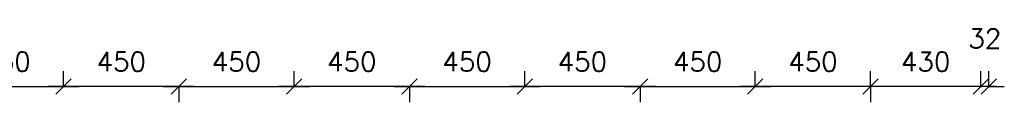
# Model space of a CAD drawing. Extents: x -161991 to 132574, y -998 to 324384.
# Tile 25 of 50: x 37883 to 41727, y 72710 to 73007. Entities that reach past the tile are written whole.
import ezdxf

# ---------------------------------------------------------------- set-up
doc = ezdxf.new("R2010")
doc.units = 0
doc.header["$LTSCALE"] = 50
doc.header["$MEASUREMENT"] = 0
doc.header["$PDSIZE"] = -1
doc.layers.get('0').update_dxf_attribs({"linetype": 'CONTINUOUS'})
doc.layers.get('DEFPOINTS').update_dxf_attribs({"linetype": 'CONTINUOUS'})
doc.layers.add('A--M$1A-_F123-', color=1, linetype='CONTINUOUS')
doc.styles.add('ALFA-0_25', font='ROMANS')
doc.dimstyles.new('STANDARD$0', dxfattribs={"dimscale": 50, "dimtxt": 2.5, "dimasz": 2, "dimexe": 2, "dimexo": 0, "dimgap": 2, "dimtad": 1, "dimdec": 0, "dimzin": 0, "dimdsep": 46, "dimtxsty": 'ALFA-0_25', "dimblk1": 'OBLIQUE', "dimblk2": 'OBLIQUE', "dimsah": 1, "dimcen": -3, "dimdle": 2, "dimclrd": 1, "dimclre": 1, "dimclrt": 2, "dimadec": 0, "dimazin": 0, "dimtfac": 0.666667, "dimtofl": 0, "dimtmove": 2, "dimatfit": 3, "dimldrblk": 'OBLIQUE', "dimfxl": 0, "dimtvp": 0.833333, "dimtolj": 1, "dimtzin": 0, "dimarcsym": 0})

# ---------------------------------------------------------------- blocks, each defined once
blk = doc.blocks.new('_OBLIQUE')
at = {"color": 0, "linetype": 'ByBlock'}
blk.add_line((-0.5, -0.5), (0.5, 0.5), dxfattribs=at)
blk = doc.blocks.new('*D555')
at = {"layer": 'A--M$1A-_F123-', "color": 1, "lineweight": -2}
for p, q in [((41634.8, 72767.5), (41634.8, 72830.3)), ((41666.8, 72767.5), (41666.8, 72830.3)), ((41634.8, 72770.3), (41574.8, 72770.3)), ((41666.8, 72770.3), (41726.8, 72770.3))]:
    blk.add_line(p, q, dxfattribs=at)
at = {"layer": 'DEFPOINTS', "color": 0}
for p in [(41634.8, 72767.5), (41666.8, 72770.3), (41666.8, 72767.5)]:
    blk.add_point(p, dxfattribs=at)
at = {"layer": 'A--M$1A-_F123-', "color": 1, "lineweight": -2, "xscale": 60, "yscale": 60, "zscale": 60}
blk.add_blockref('_OBLIQUE', (41634.8, 72770.3), dxfattribs=at)
at = {"layer": 'A--M$1A-_F123-', "color": 1, "lineweight": -2, "xscale": 60, "yscale": 60, "zscale": 60, "rotation": 180}
blk.add_blockref('_OBLIQUE', (41666.8, 72770.3), dxfattribs=at)
at = {"layer": 'A--M$1A-_F123-', "color": 2, "insert": (41650.8, 72957.8), "char_height": 75, "attachment_point": 5, "style": 'ALFA-0_25'}
blk.add_mtext('\\A1;32', dxfattribs=at)
blk = doc.blocks.new('*D556')
at = {"layer": 'A--M$1A-_F123-', "color": 1, "lineweight": -2}
for p, q in [((41204.8, 72770.3), (41204.8, 72830.3)), ((41634.8, 72770.2), (41634.8, 72830.3)), ((41694.8, 72770.3), (41144.8, 72770.3))]:
    blk.add_line(p, q, dxfattribs=at)
at = {"layer": 'DEFPOINTS', "color": 0}
for p in [(41204.8, 72770.3), (41204.8, 72770.3), (41634.8, 72770.2)]:
    blk.add_point(p, dxfattribs=at)
at = {"layer": 'A--M$1A-_F123-', "color": 1, "lineweight": -2, "xscale": 60, "yscale": 60, "zscale": 60, "rotation": 180}
blk.add_blockref('_OBLIQUE', (41204.8, 72770.3), dxfattribs=at)
at = {"layer": 'A--M$1A-_F123-', "color": 1, "lineweight": -2, "xscale": 60, "yscale": 60, "zscale": 60}
blk.add_blockref('_OBLIQUE', (41634.8, 72770.3), dxfattribs=at)
at = {"layer": 'A--M$1A-_F123-', "color": 2, "insert": (41419.8, 72867.8), "char_height": 75, "attachment_point": 5, "style": 'ALFA-0_25'}
blk.add_mtext('\\A1;430', dxfattribs=at)
blk = doc.blocks.new('*D557')
at = {"layer": 'A--M$1A-_F123-', "color": 1, "lineweight": -2}
for p, q in [((40754.8, 72770.3), (40754.8, 72830.3)), ((41264.8, 72770.3), (40694.8, 72770.3)), ((41204.8, 72770.4), (41204.8, 72710.3))]:
    blk.add_line(p, q, dxfattribs=at)
at = {"layer": 'DEFPOINTS', "color": 0}
for p in [(40754.8, 72770.3), (40754.8, 72770.3), (41204.8, 72770.4)]:
    blk.add_point(p, dxfattribs=at)
at = {"layer": 'A--M$1A-_F123-', "color": 1, "lineweight": -2, "xscale": 60, "yscale": 60, "zscale": 60, "rotation": 180}
blk.add_blockref('_OBLIQUE', (40754.8, 72770.3), dxfattribs=at)
at = {"layer": 'A--M$1A-_F123-', "color": 1, "lineweight": -2, "xscale": 60, "yscale": 60, "zscale": 60}
blk.add_blockref('_OBLIQUE', (41204.8, 72770.3), dxfattribs=at)
at = {"layer": 'A--M$1A-_F123-', "color": 2, "insert": (40979.8, 72867.8), "char_height": 75, "attachment_point": 5, "style": 'ALFA-0_25'}
blk.add_mtext('\\A1;450', dxfattribs=at)
blk = doc.blocks.new('*D558')
at = {"layer": 'A--M$1A-_F123-', "color": 1, "lineweight": -2}
for p, q in [((40754.8, 72770.3), (40754.8, 72830.3)), ((40244.8, 72770.3), (40814.8, 72770.3)), ((40304.8, 72770.4), (40304.8, 72710.3))]:
    blk.add_line(p, q, dxfattribs=at)
at = {"layer": 'DEFPOINTS', "color": 0}
for p in [(40304.8, 72770.4), (40754.8, 72770.3), (40754.8, 72770.3)]:
    blk.add_point(p, dxfattribs=at)
at = {"layer": 'A--M$1A-_F123-', "color": 1, "lineweight": -2, "xscale": 60, "yscale": 60, "zscale": 60, "rotation": 180}
blk.add_blockref('_OBLIQUE', (40304.8, 72770.3), dxfattribs=at)
at = {"layer": 'A--M$1A-_F123-', "color": 1, "lineweight": -2, "xscale": 60, "yscale": 60, "zscale": 60}
blk.add_blockref('_OBLIQUE', (40754.8, 72770.3), dxfattribs=at)
at = {"layer": 'A--M$1A-_F123-', "color": 2, "insert": (40529.8, 72867.8), "char_height": 75, "attachment_point": 5, "style": 'ALFA-0_25'}
blk.add_mtext('\\A1;450', dxfattribs=at)
blk = doc.blocks.new('*D559')
at = {"layer": 'A--M$1A-_F123-', "color": 1, "lineweight": -2}
for p, q in [((39854.8, 72770.3), (39854.8, 72830.3)), ((39344.8, 72770.3), (39914.8, 72770.3)), ((39404.8, 72770.4), (39404.8, 72710.3))]:
    blk.add_line(p, q, dxfattribs=at)
at = {"layer": 'DEFPOINTS', "color": 0}
for p in [(39404.8, 72770.4), (39854.8, 72770.3), (39854.8, 72770.3)]:
    blk.add_point(p, dxfattribs=at)
at = {"layer": 'A--M$1A-_F123-', "color": 1, "lineweight": -2, "xscale": 60, "yscale": 60, "zscale": 60, "rotation": 180}
blk.add_blockref('_OBLIQUE', (39404.8, 72770.3), dxfattribs=at)
at = {"layer": 'A--M$1A-_F123-', "color": 1, "lineweight": -2, "xscale": 60, "yscale": 60, "zscale": 60}
blk.add_blockref('_OBLIQUE', (39854.8, 72770.3), dxfattribs=at)
at = {"layer": 'A--M$1A-_F123-', "color": 2, "insert": (39629.8, 72867.8), "char_height": 75, "attachment_point": 5, "style": 'ALFA-0_25'}
blk.add_mtext('\\A1;450', dxfattribs=at)
blk = doc.blocks.new('*D560')
at = {"layer": 'A--M$1A-_F123-', "color": 1, "lineweight": -2}
for p, q in [((39854.8, 72770.3), (39854.8, 72830.3)), ((40364.8, 72770.3), (39794.8, 72770.3)), ((40304.8, 72770.4), (40304.8, 72710.3))]:
    blk.add_line(p, q, dxfattribs=at)
at = {"layer": 'DEFPOINTS', "color": 0}
for p in [(39854.8, 72770.3), (39854.8, 72770.3), (40304.8, 72770.4)]:
    blk.add_point(p, dxfattribs=at)
at = {"layer": 'A--M$1A-_F123-', "color": 1, "lineweight": -2, "xscale": 60, "yscale": 60, "zscale": 60, "rotation": 180}
blk.add_blockref('_OBLIQUE', (39854.8, 72770.3), dxfattribs=at)
at = {"layer": 'A--M$1A-_F123-', "color": 1, "lineweight": -2, "xscale": 60, "yscale": 60, "zscale": 60}
blk.add_blockref('_OBLIQUE', (40304.8, 72770.3), dxfattribs=at)
at = {"layer": 'A--M$1A-_F123-', "color": 2, "insert": (40079.8, 72867.8), "char_height": 75, "attachment_point": 5, "style": 'ALFA-0_25'}
blk.add_mtext('\\A1;450', dxfattribs=at)
blk = doc.blocks.new('*D561')
at = {"layer": 'A--M$1A-_F123-', "color": 1, "lineweight": -2}
for p, q in [((38054.8, 72770.3), (38054.8, 72830.3)), ((37544.8, 72770.3), (38114.8, 72770.3)), ((37604.8, 72770.4), (37604.8, 72710.3))]:
    blk.add_line(p, q, dxfattribs=at)
at = {"layer": 'DEFPOINTS', "color": 0}
for p in [(37604.8, 72770.4), (38054.8, 72770.3), (38054.8, 72770.3)]:
    blk.add_point(p, dxfattribs=at)
at = {"layer": 'A--M$1A-_F123-', "color": 1, "lineweight": -2, "xscale": 60, "yscale": 60, "zscale": 60, "rotation": 180}
blk.add_blockref('_OBLIQUE', (37604.8, 72770.3), dxfattribs=at)
at = {"layer": 'A--M$1A-_F123-', "color": 1, "lineweight": -2, "xscale": 60, "yscale": 60, "zscale": 60}
blk.add_blockref('_OBLIQUE', (38054.8, 72770.3), dxfattribs=at)
at = {"layer": 'A--M$1A-_F123-', "color": 2, "insert": (37829.8, 72867.8), "char_height": 75, "attachment_point": 5, "style": 'ALFA-0_25'}
blk.add_mtext('\\A1;450', dxfattribs=at)
blk = doc.blocks.new('*D562')
at = {"layer": 'A--M$1A-_F123-', "color": 1, "lineweight": -2}
for p, q in [((38054.8, 72770.3), (38054.8, 72830.3)), ((38564.8, 72770.3), (37994.8, 72770.3)), ((38504.8, 72770.4), (38504.8, 72710.3))]:
    blk.add_line(p, q, dxfattribs=at)
at = {"layer": 'DEFPOINTS', "color": 0}
for p in [(38054.8, 72770.3), (38054.8, 72770.3), (38504.8, 72770.4)]:
    blk.add_point(p, dxfattribs=at)
at = {"layer": 'A--M$1A-_F123-', "color": 1, "lineweight": -2, "xscale": 60, "yscale": 60, "zscale": 60, "rotation": 180}
blk.add_blockref('_OBLIQUE', (38054.8, 72770.3), dxfattribs=at)
at = {"layer": 'A--M$1A-_F123-', "color": 1, "lineweight": -2, "xscale": 60, "yscale": 60, "zscale": 60}
blk.add_blockref('_OBLIQUE', (38504.8, 72770.3), dxfattribs=at)
at = {"layer": 'A--M$1A-_F123-', "color": 2, "insert": (38279.8, 72867.8), "char_height": 75, "attachment_point": 5, "style": 'ALFA-0_25'}
blk.add_mtext('\\A1;450', dxfattribs=at)
blk = doc.blocks.new('*D563')
at = {"layer": 'A--M$1A-_F123-', "color": 1, "lineweight": -2}
for p, q in [((38954.8, 72770.3), (38954.8, 72830.3)), ((39464.8, 72770.3), (38894.8, 72770.3)), ((39404.8, 72770.4), (39404.8, 72710.3))]:
    blk.add_line(p, q, dxfattribs=at)
at = {"layer": 'DEFPOINTS', "color": 0}
for p in [(38954.8, 72770.3), (38954.8, 72770.3), (39404.8, 72770.4)]:
    blk.add_point(p, dxfattribs=at)
at = {"layer": 'A--M$1A-_F123-', "color": 1, "lineweight": -2, "xscale": 60, "yscale": 60, "zscale": 60, "rotation": 180}
blk.add_blockref('_OBLIQUE', (38954.8, 72770.3), dxfattribs=at)
at = {"layer": 'A--M$1A-_F123-', "color": 1, "lineweight": -2, "xscale": 60, "yscale": 60, "zscale": 60}
blk.add_blockref('_OBLIQUE', (39404.8, 72770.3), dxfattribs=at)
at = {"layer": 'A--M$1A-_F123-', "color": 2, "insert": (39179.8, 72867.8), "char_height": 75, "attachment_point": 5, "style": 'ALFA-0_25'}
blk.add_mtext('\\A1;450', dxfattribs=at)
blk = doc.blocks.new('*D564')
at = {"layer": 'A--M$1A-_F123-', "color": 1, "lineweight": -2}
for p, q in [((38954.8, 72770.3), (38954.8, 72830.3)), ((38444.8, 72770.3), (39014.8, 72770.3)), ((38504.8, 72770.4), (38504.8, 72710.3))]:
    blk.add_line(p, q, dxfattribs=at)
at = {"layer": 'DEFPOINTS', "color": 0}
for p in [(38504.8, 72770.4), (38954.8, 72770.3), (38954.8, 72770.3)]:
    blk.add_point(p, dxfattribs=at)
at = {"layer": 'A--M$1A-_F123-', "color": 1, "lineweight": -2, "xscale": 60, "yscale": 60, "zscale": 60, "rotation": 180}
blk.add_blockref('_OBLIQUE', (38504.8, 72770.3), dxfattribs=at)
at = {"layer": 'A--M$1A-_F123-', "color": 1, "lineweight": -2, "xscale": 60, "yscale": 60, "zscale": 60}
blk.add_blockref('_OBLIQUE', (38954.8, 72770.3), dxfattribs=at)
at = {"layer": 'A--M$1A-_F123-', "color": 2, "insert": (38729.8, 72867.8), "char_height": 75, "attachment_point": 5, "style": 'ALFA-0_25'}
blk.add_mtext('\\A1;450', dxfattribs=at)

msp = doc.modelspace()

# ---------------------------------------------------------------- dimensions: what is measured, and where the dimension line sits
at = {"layer": 'A--M$1A-_F123-'}
for base, p1, p2, picture, middle in [((41666.8, 72770.3), (41634.8, 72767.5), (41666.8, 72767.5), '*D555', (41650.8, 72957.8)), ((38054.8, 72770.3), (37604.8, 72770.4), (38054.8, 72770.3), '*D561', (37829.8, 72867.8)), ((38054.8, 72770.3), (38504.8, 72770.4), (38054.8, 72770.3), '*D562', (38279.8, 72867.8)), ((38954.8, 72770.3), (38504.8, 72770.4), (38954.8, 72770.3), '*D564', (38729.8, 72867.8)), ((38954.8, 72770.3), (39404.8, 72770.4), (38954.8, 72770.3), '*D563', (39179.8, 72867.8)), ((39854.8, 72770.3), (39404.8, 72770.4), (39854.8, 72770.3), '*D559', (39629.8, 72867.8)), ((39854.8, 72770.3), (40304.8, 72770.4), (39854.8, 72770.3), '*D560', (40079.8, 72867.8)), ((40754.8, 72770.3), (40304.8, 72770.4), (40754.8, 72770.3), '*D558', (40529.8, 72867.8)), ((40754.8, 72770.3), (41204.8, 72770.4), (40754.8, 72770.3), '*D557', (40979.8, 72867.8)), ((41204.8, 72770.3), (41634.8, 72770.2), (41204.8, 72770.3), '*D556', (41419.8, 72867.8))]:
    dim = msp.add_linear_dim(base=base, p1=p1, p2=p2, dimstyle='STANDARD$0', override={"dimscale": 30, "dimclrd": 1, "dimclre": 1, "dimclrt": 2}, dxfattribs=at)
    dim.commit()
    dim.dimension.update_dxf_attribs({"geometry": picture, "text_midpoint": middle})

doc.saveas('drawing.dxf')
